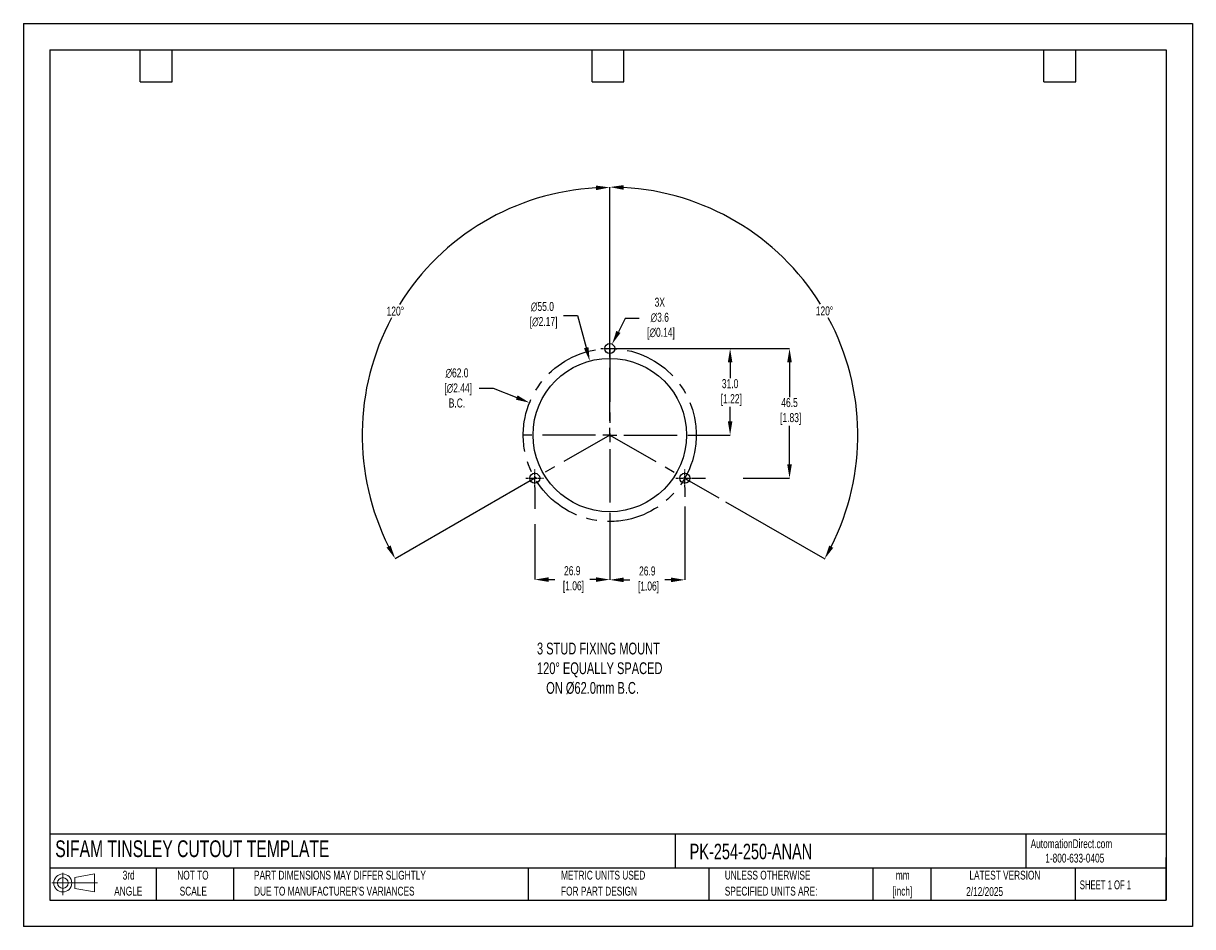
# Model space of a CAD drawing. Header units: millimetres. Extents: x 0 to 419, y 0 to 324.
import ezdxf

# ---------------------------------------------------------------- set-up
doc = ezdxf.new("R2010")
doc.units = ezdxf.units.MM
doc.header["$LTSCALE"] = 1.5
doc.header["$PDSIZE"] = -1
doc.linetypes.add('CENTERX2', pattern=[20.32, 12.7, -2.54, 2.54, -2.54])
for name, color, linetype in [('1', 7, 'Continuous'), ('CENTER', 40, 'CENTERX2'), ('SLD-DEFPOINTS', 7, 'Continuous')]:
    doc.layers.add(name, color=color, linetype=linetype)
doc.layers.add('DIMENSIONS', color=140, linetype='Continuous', lineweight=25)
doc.layers.add('TEXT', color=140, linetype='Continuous', lineweight=25)
doc.styles.add('SLDTEXTSTYLE0', font='TXT', dxfattribs={"width": 0.7})
doc.styles.add('SLDTEXTSTYLE1', font='TXT', dxfattribs={"width": 0.65})
doc.dimstyles.new('SLDDIMSTYLE0', dxfattribs={"dimtxt": 3.237012, "dimasz": 4.953, "dimexe": 0, "dimexo": 0.0625, "dimgap": 0.809253, "dimtad": 0, "dimtih": 1, "dimtoh": 1, "dimrnd": 1e-09, "dimzin": 12, "dimdsep": 46, "dimtxsty": 'SLDTEXTSTYLE0', "dimsah": 1, "dimcen": 0, "dimadec": 0, "dimazin": 3, "dimtfac": 1, "dimtofl": 0, "dimtmove": 0, "dimatfit": 3, "dimfxl": 0, "dimfrac": 2, "dimtolj": 1, "dimtzin": 12, "dimarcsym": 0})

# ---------------------------------------------------------------- blocks, each defined once
blk = doc.blocks.new('Block11')
at = {"color": 7, "linetype": 'Continuous', "lineweight": 18}
for p, q in [((0, 4.32), (16.31, 4.32)), ((3.88, 7.97), (3.88, 0)), ((8.22, 6.25), (15.26, 7.55)), ((8.22, 2.39), (8.22, 6.25)), ((15.26, 7.55), (15.26, 1.1)), ((8.22, 2.39), (15.26, 1.1))]:
    blk.add_line(p, q, dxfattribs=at)
for radius in [3.23, 1.93]:
    blk.add_circle((3.88, 4.32), radius, dxfattribs=at)
blk = doc.blocks.new('Block12')
at = {"layer": 'SLD-DEFPOINTS'}
blk.add_blockref('Block11', (0, 0), dxfattribs=at)
blk = doc.blocks.new('SW_NOTE_0_1')
at = {"layer": 'TEXT', "color": 0, "linetype": 'CENTERX2', "lineweight": 18, "char_height": 3.175, "attachment_point": 2, "style": 'SLDTEXTSTYLE0'}
for s, insert in [('mm', (4.27, 4.09)), ('[inch]', (4.14, -1.64))]:
    blk.add_mtext(s, dxfattribs=dict(at, insert=insert))
blk = doc.blocks.new('SW_NOTE_0_2')
at = {"layer": 'TEXT', "color": 0, "linetype": 'CENTERX2', "lineweight": 18, "char_height": 3.175, "attachment_point": 1, "style": 'SLDTEXTSTYLE0'}
for s, insert in [('UNLESS OTHERWISE', (0, 4.09)), ('SPECIFIED UNITS ARE:', (0, -1.64))]:
    blk.add_mtext(s, dxfattribs=dict(at, insert=insert))
blk = doc.blocks.new('SW_NOTE_0_3')
at = {"layer": 'TEXT', "color": 0, "linetype": 'CENTERX2', "lineweight": 18, "char_height": 3.175, "attachment_point": 1, "style": 'SLDTEXTSTYLE0'}
for s, insert in [('PART DIMENSIONS MAY DIFFER SLIGHTLY', (0, 4.09)), ("DUE TO MANUFACTURER'S VARIANCES", (0, -1.64))]:
    blk.add_mtext(s, dxfattribs=dict(at, insert=insert))
blk = doc.blocks.new('SW_NOTE_0_4')
at = {"layer": 'TEXT', "color": 0, "linetype": 'CENTERX2', "lineweight": 18, "char_height": 3.175, "attachment_point": 2, "style": 'SLDTEXTSTYLE0'}
for s, insert in [('NOT TO', (7.89, 4.09)), ('SCALE', (8.03, -1.64))]:
    blk.add_mtext(s, dxfattribs=dict(at, insert=insert))
blk = doc.blocks.new('SW_NOTE_0_5')
at = {"layer": 'TEXT', "color": 0, "linetype": 'CENTERX2', "lineweight": 18, "char_height": 3.175, "attachment_point": 2, "style": 'SLDTEXTSTYLE0'}
for s, insert in [('3rd', (3.47, 4.09)), ('ANGLE', (3.33, -1.64))]:
    blk.add_mtext(s, dxfattribs=dict(at, insert=insert))
blk = doc.blocks.new('SW_NOTE_0_6')
at = {"layer": 'TEXT', "color": 0, "linetype": 'CENTERX2', "lineweight": 18, "char_height": 3.175, "attachment_point": 1, "style": 'SLDTEXTSTYLE0'}
for s, insert in [('METRIC UNITS USED', (0, 4.09)), ('FOR PART DESIGN', (0, -1.64))]:
    blk.add_mtext(s, dxfattribs=dict(at, insert=insert))
blk = doc.blocks.new('SW_CENTERMARKSYMBOL_0')
at = {"layer": 'CENTER', "color": 0}
for p, q in [((0, 5.08), (0, 31.2)), ((-5.08, 0), (-31.2, 0)), ((0, 0), (-2.54, 0)), ((0, 0), (0, 2.54)), ((0, 0), (0, -2.54)), ((0, 0), (2.54, 0)), ((5.08, 0), (31.2, 0)), ((0, -5.08), (0, -31.2))]:
    blk.add_line(p, q, dxfattribs=at)
blk = doc.blocks.new('*D22')
at = {"layer": 'Defpoints', "color": 0}
for p in [(203.02, 202.8), (217.35, 149.7)]:
    blk.add_point(p, dxfattribs=at)
at = {"layer": 'DIMENSIONS', "color": 0, "lineweight": -2}
for p, q in [((193.65, 219.17), (198.61, 219.17)), ((198.61, 219.17), (201.73, 207.59))]:
    blk.add_line(p, q, dxfattribs=at)
at = {"layer": 'DIMENSIONS', "color": 0}
blk.add_solid([(202.53, 207.8), (200.93, 207.37), (203.02, 202.8)], dxfattribs=at)
at = {"layer": 'DIMENSIONS', "color": 0, "insert": (186.05, 219.17), "char_height": 3.237, "attachment_point": 5, "style": 'SLDTEXTSTYLE0'}
blk.add_mtext('\\A1;∅55.0\\P [∅2.17]', dxfattribs=at)
blk = doc.blocks.new('*D25')
at = {"layer": 'Defpoints', "color": 0}
for p in [(181.43, 187.85), (238.94, 164.66)]:
    blk.add_point(p, dxfattribs=at)
at = {"layer": 'DIMENSIONS', "color": 0, "lineweight": -2}
for p, q in [((163.4, 193.12), (168.36, 193.12)), ((168.36, 193.12), (176.84, 189.7))]:
    blk.add_line(p, q, dxfattribs=at)
at = {"layer": 'DIMENSIONS', "color": 0}
blk.add_solid([(177.15, 190.47), (176.53, 188.93), (181.43, 187.85)], dxfattribs=at)
at = {"layer": 'DIMENSIONS', "color": 0, "insert": (155.42, 193.12), "char_height": 3.237, "attachment_point": 5, "style": 'SLDTEXTSTYLE0'}
blk.add_mtext('\\A1;∅62.0\\P [∅2.44]\\PB.C.', dxfattribs=at)
blk = doc.blocks.new('*D26')
at = {"layer": 'Defpoints', "color": 0}
for p in [(210.19, 207.25), (240.28, 160.75), (274.62, 160.75)]:
    blk.add_point(p, dxfattribs=at)
at = {"layer": 'DIMENSIONS', "color": 0, "lineweight": -2}
for p, q in [((210.25, 207.25), (274.62, 207.25)), ((274.62, 202.3), (274.62, 189.85)), ((274.62, 165.71), (274.62, 179.6)), ((240.34, 160.75), (244.5, 160.75)), ((258, 160.75), (274.62, 160.75))]:
    blk.add_line(p, q, dxfattribs=at)
at = {"layer": 'DIMENSIONS', "color": 0}
for points in [[(273.8, 202.3), (275.45, 202.3), (274.62, 207.25)], [(273.8, 165.71), (275.45, 165.71), (274.62, 160.75)]]:
    blk.add_solid(points, dxfattribs=at)
at = {"layer": 'DIMENSIONS', "color": 0, "insert": (274.62, 184.72), "char_height": 3.237, "attachment_point": 5, "style": 'SLDTEXTSTYLE0'}
blk.add_mtext('\\A1;46.5\\P [1.83]', dxfattribs=at)
blk = doc.blocks.new('*D27')
at = {"layer": 'Defpoints', "color": 0}
for p in [(210.19, 207.25), (241.38, 176.25), (253.32, 176.25)]:
    blk.add_point(p, dxfattribs=at)
at = {"layer": 'DIMENSIONS', "color": 0, "lineweight": -2}
for p, q in [((210.25, 207.25), (248.45, 207.25)), ((251.49, 207.25), (253.32, 207.25)), ((253.32, 202.3), (253.32, 196.62)), ((253.32, 181.21), (253.32, 186.37)), ((241.44, 176.25), (253.32, 176.25))]:
    blk.add_line(p, q, dxfattribs=at)
at = {"layer": 'DIMENSIONS', "color": 0}
for points in [[(252.5, 202.3), (254.15, 202.3), (253.32, 207.25)], [(252.5, 181.21), (254.15, 181.21), (253.32, 176.25)]]:
    blk.add_solid(points, dxfattribs=at)
at = {"layer": 'DIMENSIONS', "color": 0, "insert": (253.32, 191.49), "char_height": 3.237, "attachment_point": 5, "style": 'SLDTEXTSTYLE0'}
blk.add_mtext('\\A1;31.0\\P [1.22]', dxfattribs=at)
blk = doc.blocks.new('*D31')
at = {"layer": 'Defpoints', "color": 0}
for p in [(153.14, 244.27), (210.19, 207.25), (210.19, 176.25), (210.19, 176.25), (181.73, 159.86)]:
    blk.add_point(p, dxfattribs=at)
at = {"layer": 'DIMENSIONS', "color": 0, "lineweight": -2}
for p, q in [((210.19, 207.32), (210.19, 265.03)), ((181.67, 159.82), (133.27, 131.93))]:
    blk.add_line(p, q, dxfattribs=at)
for start, end in [(93.1972, 148.1485), (151.7693, 206.7537)]:
    blk.add_arc((210.19, 176.25), 88.77, start, end, dxfattribs=at)
at = {"layer": 'DIMENSIONS', "color": 0}
for points in [[(205.21, 265.71), (205.26, 264.06), (210.19, 265.03)], [(131.64, 136.68), (130.19, 135.9), (133.27, 131.93)]]:
    blk.add_solid(points, dxfattribs=at)
at = {"layer": 'DIMENSIONS', "color": 0, "insert": (133.33, 220.67), "char_height": 3.237, "attachment_point": 5, "style": 'SLDTEXTSTYLE0'}
blk.add_mtext('\\A1;120°', dxfattribs=at)
blk = doc.blocks.new('*D32')
at = {"layer": 'Defpoints', "color": 0}
for p in [(210.19, 207.25), (297.74, 191.74), (210.19, 176.25), (210.19, 176.25), (238.64, 159.86)]:
    blk.add_point(p, dxfattribs=at)
at = {"layer": 'DIMENSIONS', "color": 0, "lineweight": -2}
for p, q in [((210.19, 207.32), (210.19, 265.16)), ((238.7, 159.82), (249.27, 153.74)), ((251.7, 152.33), (287.22, 131.87))]:
    blk.add_line(p, q, dxfattribs=at)
for start, end in [(31.8486, 86.8077), (333.2414, 28.2334)]:
    blk.add_arc((210.19, 176.25), 88.91, start, end, dxfattribs=at)
at = {"layer": 'DIMENSIONS', "color": 0}
for points in [[(215.11, 264.2), (215.16, 265.85), (210.19, 265.16)], [(290.3, 135.83), (288.85, 136.62), (287.22, 131.87)]]:
    blk.add_solid(points, dxfattribs=at)
at = {"layer": 'DIMENSIONS', "color": 0, "insert": (287.16, 220.74), "char_height": 3.237, "attachment_point": 5, "style": 'SLDTEXTSTYLE0'}
blk.add_mtext('\\A1;120°', dxfattribs=at)
blk = doc.blocks.new('*D33')
at = {"layer": 'Defpoints', "color": 0}
for p in [(209.36, 205.65), (211.01, 208.85)]:
    blk.add_point(p, dxfattribs=at)
at = {"layer": 'DIMENSIONS', "color": 0, "lineweight": -2}
for p, q in [((215.74, 218), (213.29, 213.25)), ((220.69, 218), (215.74, 218))]:
    blk.add_line(p, q, dxfattribs=at)
at = {"layer": 'DIMENSIONS', "color": 0}
blk.add_solid([(212.55, 213.63), (214.02, 212.87), (211.01, 208.85)], dxfattribs=at)
at = {"layer": 'DIMENSIONS', "color": 0, "insert": (228.11, 218), "char_height": 3.237, "attachment_point": 5, "style": 'SLDTEXTSTYLE0'}
blk.add_mtext('\\A1;3X\\P∅3.6\\P [∅0.14]', dxfattribs=at)
blk = doc.blocks.new('*D35')
at = {"layer": 'Defpoints', "color": 0}
for p in [(183.29, 157.56), (210.19, 145.06), (210.19, 124.43)]:
    blk.add_point(p, dxfattribs=at)
at = {"layer": 'DIMENSIONS', "color": 0, "lineweight": -2}
for p, q in [((183.29, 157.5), (183.29, 149.85)), ((183.29, 144.33), (183.29, 124.43)), ((210.19, 145), (210.19, 124.43)), ((188.24, 124.43), (190.45, 124.43)), ((205.23, 124.43), (203.02, 124.43))]:
    blk.add_line(p, q, dxfattribs=at)
at = {"layer": 'DIMENSIONS', "color": 0}
for points in [[(188.24, 125.26), (188.24, 123.61), (183.29, 124.43)], [(205.23, 125.26), (205.23, 123.61), (210.19, 124.43)]]:
    blk.add_solid(points, dxfattribs=at)
at = {"layer": 'DIMENSIONS', "color": 0, "insert": (196.74, 124.43), "char_height": 3.237, "attachment_point": 5, "style": 'SLDTEXTSTYLE0'}
blk.add_mtext('\\A1;26.9\\P [1.06]', dxfattribs=at)
blk = doc.blocks.new('*D36')
at = {"layer": 'Defpoints', "color": 0}
for p in [(237.09, 157.56), (210.19, 145.06), (210.19, 124.33)]:
    blk.add_point(p, dxfattribs=at)
at = {"layer": 'DIMENSIONS', "color": 0, "lineweight": -2}
for p, q in [((237.09, 157.5), (237.09, 154.09)), ((237.09, 150.67), (237.09, 124.33)), ((210.19, 145), (210.19, 124.33)), ((215.14, 124.33), (217.35, 124.33)), ((232.13, 124.33), (229.92, 124.33))]:
    blk.add_line(p, q, dxfattribs=at)
at = {"layer": 'DIMENSIONS', "color": 0}
for points in [[(215.14, 125.16), (215.14, 123.51), (210.19, 124.33)], [(232.13, 125.16), (232.13, 123.51), (237.09, 124.33)]]:
    blk.add_solid(points, dxfattribs=at)
at = {"layer": 'DIMENSIONS', "color": 0, "insert": (223.64, 124.33), "char_height": 3.237, "attachment_point": 5, "style": 'SLDTEXTSTYLE0'}
blk.add_mtext('\\A1;26.9\\P [1.06]', dxfattribs=at)

msp = doc.modelspace()

# ---------------------------------------------------------------- linework, layer by layer
at = {"color": 7, "linetype": 'Continuous'}
for p, q in [((0.004, 323.854), (0.004, 0.004)), ((0.004, 323.854), (419.104, 323.854)), ((419.104, 323.854), (419.104, 0.004)), ((419.104, 0.004), (0.004, 0.004))]:
    msp.add_line(p, q, dxfattribs=at)
at = {"layer": '1', "color": 1}
for centre, radius in [((210.185, 207.254), 1.8), ((210.185, 176.254), 27.5), ((183.285, 160.754), 1.8), ((237.085, 160.754), 1.8)]:
    msp.add_circle(centre, radius, dxfattribs=at)
at = {"layer": 'CENTER', "ltscale": 0.05}
for p, q in [((210.185, 204.064), (210.185, 210.444)), ((206.995, 207.254), (213.375, 207.254)), ((183.285, 157.564), (183.285, 163.944)), ((237.085, 157.564), (237.085, 163.944)), ((180.095, 160.754), (186.475, 160.754)), ((233.895, 160.754), (240.275, 160.754))]:
    msp.add_line(p, q, dxfattribs=at)
at = {"layer": 'CENTER'}
for p, q in [((210.185, 207.254), (210.185, 176.254)), ((210.185, 176.254), (181.726, 159.855)), ((210.185, 176.254), (238.645, 159.855))]:
    msp.add_line(p, q, dxfattribs=at)
msp.add_circle((210.185, 176.254), 31, dxfattribs=at)
at = {"layer": 'TEXT'}
for p, q in [((9.525, 314.325), (409.575, 314.325)), ((9.525, 314.325), (9.525, 9.525)), ((41.91, 302.895), (41.91, 314.325)), ((53.34, 302.895), (53.34, 314.325)), ((203.835, 302.895), (203.835, 314.325)), ((215.265, 302.895), (215.265, 314.325)), ((365.76, 302.895), (365.76, 314.325)), ((377.19, 302.895), (377.19, 314.325)), ((409.575, 314.325), (409.575, 9.525)), ((41.91, 302.895), (53.34, 302.895)), ((203.835, 302.895), (215.265, 302.895)), ((365.76, 302.895), (377.19, 302.895)), ((409.575, 33.189), (9.525, 33.189)), ((233.638, 33.189), (233.638, 20.955)), ((359.363, 33.189), (359.363, 20.955)), ((409.575, 9.525), (409.575, 24.765)), ((409.575, 20.955), (9.525, 20.955)), ((47.625, 20.955), (47.625, 9.525)), ((75.317, 20.955), (75.317, 9.525)), ((180.97, 20.955), (180.97, 9.525)), ((245.67, 20.955), (245.67, 9.525)), ((304.536, 20.955), (304.536, 9.525)), ((325.218, 20.955), (325.218, 9.525)), ((377.023, 20.955), (377.023, 9.525)), ((9.525, 9.525), (409.575, 9.525))]:
    msp.add_line(p, q, dxfattribs=at)

# ---------------------------------------------------------------- block references
at = {"layer": 'CENTER'}
msp.add_blockref('SW_CENTERMARKSYMBOL_0', (210.185, 176.254), dxfattribs=at)
at = {"layer": 'SLD-DEFPOINTS'}
msp.add_blockref('Block12', (10.257, 11.331), dxfattribs=at)
at = {"layer": 'TEXT', "linetype": 'CENTERX2', "lineweight": 18}
for name, p in [('SW_NOTE_0_5', (34.271, 15.953)), ('SW_NOTE_0_4', (52.886, 15.953)), ('SW_NOTE_0_3', (82.679, 15.953)), ('SW_NOTE_0_6', (192.718, 15.953)), ('SW_NOTE_0_2', (251.412, 15.953)), ('SW_NOTE_0_1', (310.929, 15.949))]:
    msp.add_blockref(name, p, dxfattribs=at)

# ---------------------------------------------------------------- texts
at = {"layer": 'DIMENSIONS', "insert": (184.096, 101.825), "char_height": 4.23333, "attachment_point": 1, "style": 'SLDTEXTSTYLE0'}
msp.add_mtext_dynamic_manual_height_columns('3 STUD FIXING MOUNT\\P120%%D EQUALLY SPACED\\P   ON %%C62.0mm B.C.', width=99.50754, gutter_width=21.167, heights=[0], dxfattribs=at)
at = {"layer": 'TEXT', "linetype": 'CENTERX2', "lineweight": 25, "attachment_point": 1, "style": 'SLDTEXTSTYLE0'}
for s, insert, char_height in [('SIFAM TINSLEY CUTOUT TEMPLATE', (11.42, 30.931), 6), ('PK-254-250-ANAN', (238.812, 29.714), 5.55625)]:
    msp.add_mtext(s, dxfattribs=dict(at, insert=insert, char_height=char_height))
at = {"layer": 'TEXT', "linetype": 'CENTERX2', "lineweight": 18, "char_height": 3.175}
for s, insert, attachment_point, style in [('AutomationDirect.com', (361.042, 31.315), 1, 'SLDTEXTSTYLE0'), ('1-800-633-0405', (366.287, 26.156), 1, 'SLDTEXTSTYLE0'), ('LATEST VERSION', (351.828, 20.046), 2, 'SLDTEXTSTYLE0'), ('2/12/2025', (344.552, 14.161), 2, 'SLDTEXTSTYLE0'), ('SHEET 1 OF 1', (378.662, 16.577), 1, 'SLDTEXTSTYLE1')]:
    msp.add_mtext(s, dxfattribs=dict(at, insert=insert, attachment_point=attachment_point, style=style))

# ---------------------------------------------------------------- dimensions: what is measured, and where the dimension line sits
at = {"layer": 'DIMENSIONS'}
for base, line1, picture, middle in [((153.144, 244.273), ((210.185, 176.254), (181.726, 159.855)), '*D31', (133.326, 220.673)), ((297.735, 191.743), ((210.185, 176.254), (238.645, 159.855)), '*D32', (287.164, 220.742))]:
    dim = msp.add_angular_dim_2l(base=base, line1=line1, line2=((210.185, 207.254), (210.185, 176.254)), dimstyle='SLDDIMSTYLE0', dxfattribs=at)
    dim.commit()
    dim.dimension.update_dxf_attribs({"geometry": picture, "text_midpoint": middle})
for p1, p2, text, picture, middle in [((217.349, 149.703), (203.021, 202.804), '<>\\P[]', '*D22', (186.046, 219.168)), ((238.936, 164.66), (181.435, 187.847), '<>\\P[]\\PB.C.', '*D25', (155.42, 193.121))]:
    dim = msp.add_diameter_dim_2p(p1=p1, p2=p2, text=text, dimstyle='SLDDIMSTYLE0', override={"dimdec": 1, "dimzin": 4}, dxfattribs=at)
    dim.commit()
    dim.dimension.update_dxf_attribs({"geometry": picture, "text_midpoint": middle, "dimtype": 163})
dim = msp.add_diameter_dim_2p(p1=(209.359, 205.655), p2=(211.012, 208.853), text='3X\\P<>\\P[]', dimstyle='SLDDIMSTYLE0', dxfattribs=at)
dim.commit()
dim.dimension.update_dxf_attribs({"geometry": '*D33', "text_midpoint": (228.112, 218.002), "dimtype": 163})
dim = msp.add_linear_dim(base=(274.624, 160.754), p1=(210.185, 207.254), p2=(240.275, 160.754), angle=90, text='<>\\P[]', dimstyle='SLDDIMSTYLE0', dxfattribs=at)
dim.commit()
dim.dimension.update_dxf_attribs({"geometry": '*D26', "text_midpoint": (274.624, 184.724), "dimtype": 160})
dim = msp.add_linear_dim(base=(253.322, 176.254), p1=(210.185, 207.254), p2=(241.381, 176.254), angle=90, text='<>\\P[]', dimstyle='SLDDIMSTYLE0', override={"dimdec": 1, "dimzin": 4}, dxfattribs=at)
dim.commit()
dim.dimension.update_dxf_attribs({"geometry": '*D27', "text_midpoint": (253.322, 191.493), "dimtype": 160})
for base, p1, picture, middle in [((210.185, 124.432), (183.285, 157.564), '*D35', (196.735, 124.432)), ((210.185, 124.333), (237.085, 157.564), '*D36', (223.635, 124.333))]:
    dim = msp.add_linear_dim(base=base, p1=p1, p2=(210.185, 145.058), text='<>\\P[]', dimstyle='SLDDIMSTYLE0', dxfattribs=at)
    dim.commit()
    dim.dimension.update_dxf_attribs({"geometry": picture, "text_midpoint": middle})

doc.saveas('drawing.dxf')
